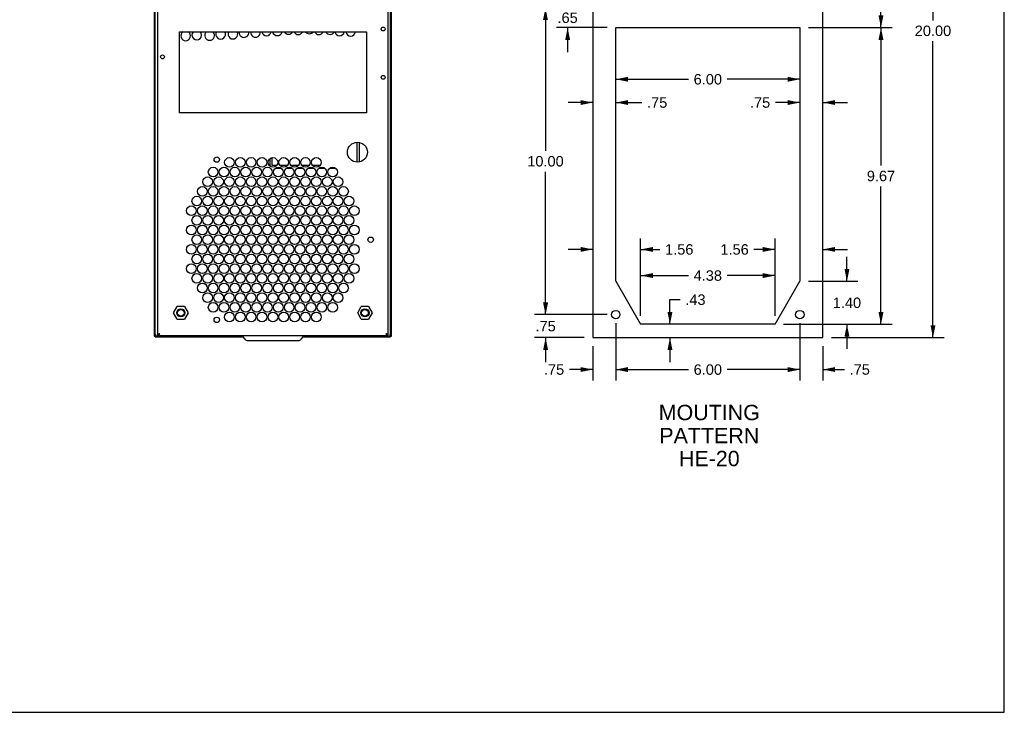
# Model space of a CAD drawing. Header units: inches. Extents: x 0 to 68, y 0 to 44.
# Tile 2 of 3: x 35.9 to 68, y 0 to 22.6. Entities that reach past the tile are written whole.
import ezdxf

# ---------------------------------------------------------------- set-up
doc = ezdxf.new("R2010")
doc.units = ezdxf.units.IN
doc.header["$LTSCALE"] = 3.74
doc.header["$MEASUREMENT"] = 0
doc.layers.get('0').update_dxf_attribs({"linetype": 'CONTINUOUS'})
doc.layers.add('DIMENSIONS', color=7, linetype='CONTINUOUS')
doc.styles.get("Standard").update_dxf_attribs({"font": 'arial.ttf'})
doc.dimstyles.new('DIMSTYLE_1', dxfattribs={"dimtxt": 0.34, "dimasz": 0.4, "dimexe": 0.09, "dimexo": 0.07, "dimgap": 0.0425, "dimtad": 0, "dimtih": 1, "dimtoh": 1, "dimzin": 4, "dimdsep": 46, "dimtxsty": 'Standard', "dimblk": '_FILLED', "dimblk1": '_FILLED', "dimblk2": '_FILLED', "dimcen": 0.09, "dimazin": 1, "dimtfac": 1, "dimtdec": 3, "dimtofl": 0, "dimtmove": 0, "dimatfit": 3, "dimldrblk": '_FILLED', "dimfxl": 0, "dimtolj": 1, "dimtzin": 4, "dimarcsym": 0})

# ---------------------------------------------------------------- blocks, each defined once
blk = doc.blocks.new('_FILLED')
at = {"color": 0, "linetype": 'ByBlock'}
blk.add_solid([(0, 0), (-1, 0.2), (-1, -0.2)], dxfattribs=at)
blk = doc.blocks.new('*D11')
at = {"layer": 'DIMENSIONS', "color": 2, "linetype": 'Continuous'}
for p, q in [((54.736, 22.962), (52.679, 22.962)), ((53.039, 22.962), (53.039, 18.302)), ((53.039, 12.962), (53.039, 17.622)), ((55.051, 12.962), (52.679, 12.962))]:
    blk.add_line(p, q, dxfattribs=at)
at = {"layer": 'DIMENSIONS', "color": 2, "linetype": 'Continuous', "xscale": 0.4, "yscale": 0.4, "zscale": 0.4}
for p, rotation in [((53.039, 22.962), 90), ((53.039, 12.962), 270)]:
    blk.add_blockref('_FILLED', p, dxfattribs=dict(at, rotation=rotation))
at = {"layer": 'DIMENSIONS', "color": 2, "linetype": 'Continuous', "insert": (53.039, 18.132), "char_height": 0.34, "width": 1.1881, "attachment_point": 2, "line_spacing_factor": 0.9}
blk.add_mtext('10.00', dxfattribs=at)
blk = doc.blocks.new('*D12')
at = {"layer": 'DIMENSIONS', "color": 2, "linetype": 'Continuous'}
for p, q in [((62.363, 32.214), (66.034, 32.214)), ((65.674, 32.214), (65.674, 22.554)), ((65.674, 12.214), (65.674, 21.874)), ((62.363, 12.214), (66.034, 12.214))]:
    blk.add_line(p, q, dxfattribs=at)
at = {"layer": 'DIMENSIONS', "color": 2, "linetype": 'Continuous', "xscale": 0.4, "yscale": 0.4, "zscale": 0.4}
for p, rotation in [((65.674, 32.214), 90), ((65.674, 12.214), 270)]:
    blk.add_blockref('_FILLED', p, dxfattribs=dict(at, rotation=rotation))
at = {"layer": 'DIMENSIONS', "color": 2, "linetype": 'Continuous', "insert": (65.674, 22.384), "char_height": 0.34, "width": 1.1881, "attachment_point": 2, "line_spacing_factor": 0.9}
blk.add_mtext('20.00', dxfattribs=at)
blk = doc.blocks.new('*D13')
at = {"layer": 'DIMENSIONS', "color": 2, "linetype": 'Continuous'}
for p, q in [((62.363, 32.214), (64.339, 32.214)), ((63.979, 32.214), (63.979, 27.606)), ((63.979, 22.317), (63.979, 26.926)), ((61.613, 22.317), (64.339, 22.317))]:
    blk.add_line(p, q, dxfattribs=at)
at = {"layer": 'DIMENSIONS', "color": 2, "linetype": 'Continuous', "xscale": 0.4, "yscale": 0.4, "zscale": 0.4}
for p, rotation in [((63.979, 32.214), 90), ((63.979, 22.317), 270)]:
    blk.add_blockref('_FILLED', p, dxfattribs=dict(at, rotation=rotation))
at = {"layer": 'DIMENSIONS', "color": 2, "linetype": 'Continuous', "insert": (63.979, 27.436), "char_height": 0.34, "width": 0.92394, "attachment_point": 2, "line_spacing_factor": 0.9}
blk.add_mtext('9.90', dxfattribs=at)
blk = doc.blocks.new('*D14')
at = {"layer": 'DIMENSIONS', "color": 2, "linetype": 'Continuous'}
for p, q in [((61.613, 22.317), (64.339, 22.317)), ((63.979, 22.317), (63.979, 17.823)), ((63.979, 12.648), (63.979, 17.143)), ((60.804, 12.648), (64.339, 12.648))]:
    blk.add_line(p, q, dxfattribs=at)
at = {"layer": 'DIMENSIONS', "color": 2, "linetype": 'Continuous', "xscale": 0.4, "yscale": 0.4, "zscale": 0.4}
for p, rotation in [((63.979, 22.317), 90), ((63.979, 12.648), 270)]:
    blk.add_blockref('_FILLED', p, dxfattribs=dict(at, rotation=rotation))
at = {"layer": 'DIMENSIONS', "color": 2, "linetype": 'Continuous', "insert": (63.979, 17.653), "char_height": 0.34, "width": 0.92394, "attachment_point": 2, "line_spacing_factor": 0.9}
blk.add_mtext('9.67', dxfattribs=at)
blk = doc.blocks.new('*D15')
at = {"layer": 'DIMENSIONS', "color": 2, "linetype": 'Continuous'}
for p, q in [((62.869, 14.049), (62.869, 14.849)), ((61.613, 14.049), (63.229, 14.049)), ((60.804, 12.648), (63.229, 12.648)), ((62.869, 12.648), (62.869, 11.848))]:
    blk.add_line(p, q, dxfattribs=at)
at = {"layer": 'DIMENSIONS', "color": 2, "linetype": 'Continuous', "xscale": 0.4, "yscale": 0.4, "zscale": 0.4}
for p, rotation in [((62.869, 14.049), 270), ((62.869, 12.648), 90)]:
    blk.add_blockref('_FILLED', p, dxfattribs=dict(at, rotation=rotation))
at = {"layer": 'DIMENSIONS', "color": 2, "linetype": 'Continuous', "insert": (62.869, 13.519), "char_height": 0.34, "width": 0.92394, "attachment_point": 2, "line_spacing_factor": 0.9}
blk.add_mtext('1.40', dxfattribs=at)
blk = doc.blocks.new('*D16')
at = {"layer": 'DIMENSIONS', "color": 2, "linetype": 'Continuous'}
for p, q in [((56.141, 12.928), (56.141, 14.596)), ((60.524, 12.928), (60.524, 14.596)), ((56.141, 14.236), (57.701, 14.236)), ((60.524, 14.236), (58.964, 14.236))]:
    blk.add_line(p, q, dxfattribs=at)
at = {"layer": 'DIMENSIONS', "color": 2, "linetype": 'Continuous', "xscale": 0.4, "yscale": 0.4, "zscale": 0.4, "rotation": 180}
blk.add_blockref('_FILLED', (56.141, 14.236), dxfattribs=at)
at = {"layer": 'DIMENSIONS', "color": 2, "linetype": 'Continuous', "xscale": 0.4, "yscale": 0.4, "zscale": 0.4}
blk.add_blockref('_FILLED', (60.524, 14.236), dxfattribs=at)
at = {"layer": 'DIMENSIONS', "color": 2, "linetype": 'Continuous', "insert": (58.332, 14.406), "char_height": 0.34, "width": 0.92394, "attachment_point": 2, "line_spacing_factor": 0.9}
blk.add_mtext('4.38', dxfattribs=at)
blk = doc.blocks.new('*D17')
at = {"layer": 'DIMENSIONS', "color": 2, "linetype": 'Continuous'}
for p, q in [((60.524, 12.928), (60.524, 15.448)), ((60.524, 15.088), (59.838, 15.088)), ((62.083, 15.088), (62.883, 15.088))]:
    blk.add_line(p, q, dxfattribs=at)
at = {"layer": 'DIMENSIONS', "color": 2, "linetype": 'Continuous', "xscale": 0.4, "yscale": 0.4, "zscale": 0.4}
blk.add_blockref('_FILLED', (60.524, 15.088), dxfattribs=at)
at = {"layer": 'DIMENSIONS', "color": 2, "linetype": 'Continuous', "xscale": 0.4, "yscale": 0.4, "zscale": 0.4, "rotation": 180}
blk.add_blockref('_FILLED', (62.083, 15.088), dxfattribs=at)
at = {"layer": 'DIMENSIONS', "color": 2, "linetype": 'Continuous', "insert": (59.668, 15.258), "char_height": 0.34, "width": 0.92394, "attachment_point": 3, "line_spacing_factor": 0.9}
blk.add_mtext('1.56', dxfattribs=at)
blk = doc.blocks.new('*D18')
at = {"layer": 'DIMENSIONS', "color": 2, "linetype": 'Continuous'}
for p, q in [((56.141, 12.928), (56.141, 15.448)), ((54.583, 15.088), (53.783, 15.088)), ((56.141, 15.088), (56.769, 15.088))]:
    blk.add_line(p, q, dxfattribs=at)
at = {"layer": 'DIMENSIONS', "color": 2, "linetype": 'Continuous', "xscale": 0.4, "yscale": 0.4, "zscale": 0.4}
blk.add_blockref('_FILLED', (54.583, 15.088), dxfattribs=at)
at = {"layer": 'DIMENSIONS', "color": 2, "linetype": 'Continuous', "xscale": 0.4, "yscale": 0.4, "zscale": 0.4, "rotation": 180}
blk.add_blockref('_FILLED', (56.141, 15.088), dxfattribs=at)
at = {"layer": 'DIMENSIONS', "color": 2, "linetype": 'Continuous', "insert": (56.939, 15.258), "char_height": 0.34, "width": 0.92394, "attachment_point": 1, "line_spacing_factor": 0.9}
blk.add_mtext('1.56', dxfattribs=at)
blk = doc.blocks.new('*D19')
at = {"layer": 'DIMENSIONS', "color": 2, "linetype": 'Continuous'}
for p, q in [((53.044, 12.962), (53.044, 13.762)), ((55.051, 12.962), (52.684, 12.962)), ((54.303, 12.214), (52.684, 12.214)), ((53.044, 12.214), (53.044, 11.414))]:
    blk.add_line(p, q, dxfattribs=at)
at = {"layer": 'DIMENSIONS', "color": 2, "linetype": 'Continuous', "xscale": 0.4, "yscale": 0.4, "zscale": 0.4}
for p, rotation in [((53.044, 12.962), 270), ((53.044, 12.214), 90)]:
    blk.add_blockref('_FILLED', p, dxfattribs=dict(at, rotation=rotation))
at = {"layer": 'DIMENSIONS', "color": 2, "linetype": 'Continuous', "insert": (53.044, 12.758), "char_height": 0.34, "width": 0.65978, "attachment_point": 2, "line_spacing_factor": 0.9}
blk.add_mtext('.75', dxfattribs=at)
blk = doc.blocks.new('*D20')
at = {"layer": 'DIMENSIONS', "color": 2, "linetype": 'Continuous'}
for p, q in [((57.098, 12.648), (57.098, 13.451)), ((57.098, 13.451), (57.428, 13.451)), ((57.098, 12.214), (57.098, 11.414))]:
    blk.add_line(p, q, dxfattribs=at)
at = {"layer": 'DIMENSIONS', "color": 2, "linetype": 'Continuous', "xscale": 0.4, "yscale": 0.4, "zscale": 0.4}
for p, rotation in [((57.098, 12.648), 270), ((57.098, 12.214), 90)]:
    blk.add_blockref('_FILLED', p, dxfattribs=dict(at, rotation=rotation))
at = {"layer": 'DIMENSIONS', "color": 2, "linetype": 'Continuous', "insert": (57.598, 13.621), "char_height": 0.34, "width": 0.65978, "attachment_point": 1, "line_spacing_factor": 0.9}
blk.add_mtext('.43', dxfattribs=at)
blk = doc.blocks.new('*D21')
at = {"layer": 'DIMENSIONS', "color": 2, "linetype": 'Continuous'}
for p, q in [((61.333, 19.876), (60.537, 19.876)), ((62.083, 19.876), (62.883, 19.876))]:
    blk.add_line(p, q, dxfattribs=at)
at = {"layer": 'DIMENSIONS', "color": 2, "linetype": 'Continuous', "xscale": 0.4, "yscale": 0.4, "zscale": 0.4}
blk.add_blockref('_FILLED', (61.333, 19.876), dxfattribs=at)
at = {"layer": 'DIMENSIONS', "color": 2, "linetype": 'Continuous', "xscale": 0.4, "yscale": 0.4, "zscale": 0.4, "rotation": 180}
blk.add_blockref('_FILLED', (62.083, 19.876), dxfattribs=at)
at = {"layer": 'DIMENSIONS', "color": 2, "linetype": 'Continuous', "insert": (60.367, 20.046), "char_height": 0.34, "width": 0.65978, "attachment_point": 3, "line_spacing_factor": 0.9}
blk.add_mtext('.75', dxfattribs=at)
blk = doc.blocks.new('*D22')
at = {"layer": 'DIMENSIONS', "color": 2, "linetype": 'Continuous'}
for p, q in [((55.333, 20.634), (57.701, 20.634)), ((61.333, 20.634), (58.965, 20.634))]:
    blk.add_line(p, q, dxfattribs=at)
at = {"layer": 'DIMENSIONS', "color": 2, "linetype": 'Continuous', "xscale": 0.4, "yscale": 0.4, "zscale": 0.4, "rotation": 180}
blk.add_blockref('_FILLED', (55.333, 20.634), dxfattribs=at)
at = {"layer": 'DIMENSIONS', "color": 2, "linetype": 'Continuous', "xscale": 0.4, "yscale": 0.4, "zscale": 0.4}
blk.add_blockref('_FILLED', (61.333, 20.634), dxfattribs=at)
at = {"layer": 'DIMENSIONS', "color": 2, "linetype": 'Continuous', "insert": (58.333, 20.804), "char_height": 0.34, "width": 0.92394, "attachment_point": 2, "line_spacing_factor": 0.9}
blk.add_mtext('6.00', dxfattribs=at)
blk = doc.blocks.new('*D23')
at = {"layer": 'DIMENSIONS', "color": 2, "linetype": 'Continuous'}
for p, q in [((54.583, 19.876), (53.783, 19.876)), ((55.333, 19.876), (56.182, 19.876))]:
    blk.add_line(p, q, dxfattribs=at)
at = {"layer": 'DIMENSIONS', "color": 2, "linetype": 'Continuous', "xscale": 0.4, "yscale": 0.4, "zscale": 0.4}
blk.add_blockref('_FILLED', (54.583, 19.876), dxfattribs=at)
at = {"layer": 'DIMENSIONS', "color": 2, "linetype": 'Continuous', "xscale": 0.4, "yscale": 0.4, "zscale": 0.4, "rotation": 180}
blk.add_blockref('_FILLED', (55.333, 19.876), dxfattribs=at)
at = {"layer": 'DIMENSIONS', "color": 2, "linetype": 'Continuous', "insert": (56.352, 20.046), "char_height": 0.34, "width": 0.65978, "attachment_point": 1, "line_spacing_factor": 0.9}
blk.add_mtext('.75', dxfattribs=at)
blk = doc.blocks.new('*D25')
at = {"layer": 'DIMENSIONS', "color": 2, "linetype": 'Continuous'}
for p, q in [((53.761, 22.962), (53.761, 23.762)), ((54.736, 22.962), (53.401, 22.962)), ((55.053, 22.317), (53.401, 22.317)), ((53.761, 22.317), (53.761, 21.517))]:
    blk.add_line(p, q, dxfattribs=at)
at = {"layer": 'DIMENSIONS', "color": 2, "linetype": 'Continuous', "xscale": 0.4, "yscale": 0.4, "zscale": 0.4}
for p, rotation in [((53.761, 22.962), 270), ((53.761, 22.317), 90)]:
    blk.add_blockref('_FILLED', p, dxfattribs=dict(at, rotation=rotation))
at = {"layer": 'DIMENSIONS', "color": 2, "linetype": 'Continuous', "insert": (53.761, 22.81), "char_height": 0.34, "width": 0.65978, "attachment_point": 2, "line_spacing_factor": 0.9}
blk.add_mtext('.65', dxfattribs=at)
blk = doc.blocks.new('*D29')
at = {"layer": 'DIMENSIONS', "color": 2, "linetype": 'Continuous'}
for p, q in [((55.331, 12.682), (55.331, 10.812)), ((61.335, 12.682), (61.335, 10.812)), ((55.331, 11.172), (57.701, 11.172)), ((61.335, 11.172), (58.965, 11.172))]:
    blk.add_line(p, q, dxfattribs=at)
at = {"layer": 'DIMENSIONS', "color": 2, "linetype": 'Continuous', "xscale": 0.4, "yscale": 0.4, "zscale": 0.4, "rotation": 180}
blk.add_blockref('_FILLED', (55.331, 11.172), dxfattribs=at)
at = {"layer": 'DIMENSIONS', "color": 2, "linetype": 'Continuous', "xscale": 0.4, "yscale": 0.4, "zscale": 0.4}
blk.add_blockref('_FILLED', (61.335, 11.172), dxfattribs=at)
at = {"layer": 'DIMENSIONS', "color": 2, "linetype": 'Continuous', "insert": (58.333, 11.342), "char_height": 0.34, "width": 0.92394, "attachment_point": 2, "line_spacing_factor": 0.9}
blk.add_mtext('6.00', dxfattribs=at)
blk = doc.blocks.new('*D30')
at = {"layer": 'DIMENSIONS', "color": 2, "linetype": 'Continuous'}
for p, q in [((55.331, 12.682), (55.331, 10.812)), ((54.583, 11.934), (54.583, 10.812)), ((54.583, 11.172), (53.82, 11.172)), ((55.331, 11.172), (56.131, 11.172))]:
    blk.add_line(p, q, dxfattribs=at)
at = {"layer": 'DIMENSIONS', "color": 2, "linetype": 'Continuous', "xscale": 0.4, "yscale": 0.4, "zscale": 0.4}
blk.add_blockref('_FILLED', (54.583, 11.172), dxfattribs=at)
at = {"layer": 'DIMENSIONS', "color": 2, "linetype": 'Continuous', "xscale": 0.4, "yscale": 0.4, "zscale": 0.4, "rotation": 180}
blk.add_blockref('_FILLED', (55.331, 11.172), dxfattribs=at)
at = {"layer": 'DIMENSIONS', "color": 2, "linetype": 'Continuous', "insert": (53.65, 11.342), "char_height": 0.34, "width": 0.65978, "attachment_point": 3, "line_spacing_factor": 0.9}
blk.add_mtext('.75', dxfattribs=at)
blk = doc.blocks.new('*D31')
at = {"layer": 'DIMENSIONS', "color": 2, "linetype": 'Continuous'}
for p, q in [((61.335, 12.682), (61.335, 10.813)), ((62.083, 11.934), (62.083, 10.813)), ((61.335, 11.173), (60.535, 11.173)), ((62.083, 11.173), (62.787, 11.173))]:
    blk.add_line(p, q, dxfattribs=at)
at = {"layer": 'DIMENSIONS', "color": 2, "linetype": 'Continuous', "xscale": 0.4, "yscale": 0.4, "zscale": 0.4}
blk.add_blockref('_FILLED', (61.335, 11.173), dxfattribs=at)
at = {"layer": 'DIMENSIONS', "color": 2, "linetype": 'Continuous', "xscale": 0.4, "yscale": 0.4, "zscale": 0.4, "rotation": 180}
blk.add_blockref('_FILLED', (62.083, 11.173), dxfattribs=at)
at = {"layer": 'DIMENSIONS', "color": 2, "linetype": 'Continuous', "insert": (62.957, 11.343), "char_height": 0.34, "width": 0.65978, "attachment_point": 1, "line_spacing_factor": 0.9}
blk.add_mtext('.75', dxfattribs=at)

msp = doc.modelspace()

# ---------------------------------------------------------------- linework, layer by layer
at = {"color": 7, "linetype": 'Continuous'}
for p, q in [((68, 0), (68, 44)), ((40.2829, 32.281), (40.2829, 12.2653)), ((40.3144, 12.2338), (40.3144, 32.3125)), ((40.401, 12.2731), (40.401, 32.2731)), ((47.901, 32.2731), (47.901, 12.2731)), ((47.9877, 12.2338), (47.9877, 32.3125)), ((48.0192, 12.2653), (48.0192, 32.281)), ((54.5826, 32.2141), (54.5826, 12.2141)), ((62.0826, 12.2141), (62.0826, 32.2141)), ((41.1019, 19.5354), (41.1019, 22.1791)), ((41.1019, 22.1791), (47.1999, 22.1791)), ((47.1999, 22.1791), (47.1999, 19.5354)), ((55.3326, 14.0492), (55.3326, 22.3169)), ((55.3326, 22.3169), (61.3326, 22.3169)), ((61.3326, 22.3169), (61.3326, 14.0492)), ((47.1999, 19.5354), (41.1019, 19.5354)), ((46.8892, 18.5809), (46.8892, 17.9339)), ((46.9601, 18.5774), (46.9601, 17.9375)), ((44.0585, 17.7968), (44.0585, 18.0503)), ((44.1294, 17.8273), (44.1294, 18.0791)), ((44.0585, 17.7308), (44.0585, 17.7408)), ((44.0728, 17.7308), (44.0585, 17.7308)), ((44.2751, 17.8273), (44.1294, 17.8273)), ((44.4271, 17.7308), (44.2292, 17.7308)), ((44.6294, 17.8273), (44.3813, 17.8273)), ((44.7814, 17.7308), (44.5835, 17.7308)), ((44.9837, 17.8273), (44.7356, 17.8273)), ((45.1358, 17.7308), (44.9379, 17.7308)), ((45.3381, 17.8273), (45.0899, 17.8273)), ((45.4901, 17.7308), (45.2922, 17.7308)), ((45.6924, 17.8273), (45.4443, 17.8273)), ((45.8444, 17.7308), (45.6465, 17.7308)), ((46.1988, 17.7308), (46.0009, 17.7308)), ((55.3326, 14.0492), (56.1414, 12.6484)), ((60.5236, 12.6484), (61.3326, 14.0492)), ((40.9127, 13.0212), (41.0309, 13.2259)), ((41.2673, 13.2259), (41.0309, 13.2259)), ((41.2673, 13.2259), (41.3855, 13.0212)), ((46.9166, 13.0212), (47.0348, 13.2259)), ((47.2712, 13.2259), (47.0348, 13.2259)), ((47.2712, 13.2259), (47.3894, 13.0212)), ((41.0309, 12.8164), (40.9127, 13.0212)), ((41.3855, 13.0212), (41.2673, 12.8164)), ((47.0348, 12.8164), (46.9166, 13.0212)), ((47.3894, 13.0212), (47.2712, 12.8164)), ((41.0309, 12.8164), (41.2673, 12.8164)), ((47.0348, 12.8164), (47.2712, 12.8164)), ((60.5236, 12.6484), (56.1414, 12.6484)), ((40.2829, 12.2653), (43.1534, 12.2653)), ((40.3144, 12.2338), (43.1806, 12.2338)), ((40.4115, 12.3057), (40.401, 12.3046)), ((47.901, 12.2731), (40.401, 12.2731)), ((40.443, 12.3204), (40.4325, 12.3139)), ((40.4404, 12.3011), (40.4483, 12.312)), ((40.4483, 12.312), (40.4562, 12.3238)), ((40.4562, 12.3238), (40.464, 12.3361)), ((43.1652, 12.2542), (43.2361, 12.1598)), ((45.1369, 12.2542), (45.066, 12.1598)), ((45.1215, 12.2338), (47.9877, 12.2338)), ((45.1487, 12.2653), (48.0192, 12.2653)), ((47.8503, 12.3322), (47.8381, 12.3361)), ((47.8485, 12.328), (47.8381, 12.3361)), ((47.859, 12.3204), (47.8485, 12.328)), ((47.8695, 12.3139), (47.859, 12.3204)), ((54.5826, 12.2141), (62.0826, 12.2141)), ((43.3243, 12.1157), (44.9778, 12.1157)), ((0, 0), (68, 0))]:
    msp.add_line(p, q, dxfattribs=at)
for points in [[(40.3144, 12.2653), (40.3197, 12.2663), (40.3249, 12.2695), (40.3302, 12.2745), (40.3354, 12.281), (40.3407, 12.2886), (40.3459, 12.2968)], [(40.3459, 12.2968), (40.3378, 12.2915), (40.3302, 12.2863), (40.3237, 12.281), (40.3186, 12.2758), (40.3155, 12.2705), (40.3144, 12.2653)], [(40.4117, 12.3164), (40.4058, 12.3125), (40.4023, 12.3086), (40.401, 12.3046)], [(40.401, 12.2731), (40.4089, 12.2744), (40.4168, 12.2779)], [(40.4325, 12.3139), (40.422, 12.3089), (40.4115, 12.3057)], [(40.4399, 12.3283), (40.429, 12.3243), (40.4195, 12.3204), (40.4117, 12.3164)], [(40.4168, 12.2779), (40.4247, 12.2838), (40.4325, 12.2916), (40.4404, 12.3011)], [(40.4399, 12.3184), (40.4418, 12.3204), (40.4483, 12.3256), (40.4559, 12.3309), (40.464, 12.3361)], [(40.464, 12.3361), (40.4517, 12.3322), (40.4399, 12.3283)], [(40.464, 12.3361), (40.4535, 12.328), (40.443, 12.3204)], [(47.8381, 12.3361), (47.8462, 12.3309), (47.8538, 12.3256), (47.8603, 12.3204), (47.8622, 12.3184)], [(47.8381, 12.3361), (47.8459, 12.3238), (47.8538, 12.312)], [(47.873, 12.3243), (47.8622, 12.3283), (47.8503, 12.3322)], [(47.8538, 12.312), (47.8617, 12.3011), (47.8695, 12.2916), (47.8774, 12.2838)], [(47.901, 12.3046), (47.8905, 12.3057), (47.88, 12.3089), (47.8695, 12.3139)], [(47.901, 12.3046), (47.8998, 12.3086), (47.8962, 12.3125), (47.8904, 12.3164), (47.8826, 12.3204), (47.873, 12.3243)], [(47.8774, 12.2838), (47.8853, 12.2779), (47.8932, 12.2744), (47.901, 12.2731)], [(47.9562, 12.2968), (47.9614, 12.2886), (47.9667, 12.281), (47.9719, 12.2745), (47.9772, 12.2695), (47.9824, 12.2663), (47.9877, 12.2653)], [(47.9877, 12.2653), (47.9866, 12.2705), (47.9834, 12.2758), (47.9784, 12.281), (47.9719, 12.2863), (47.9643, 12.2915), (47.9562, 12.2968)]]:
    msp.add_lwpolyline(points, dxfattribs=at)
for centre, radius in [((47.7455, 22.2731), 0.063), ((40.5526, 21.3632), 0.063), ((47.7455, 20.6983), 0.063), ((46.9069, 18.2574), 0.3248), ((42.3219, 18.0161), 0.0886), ((42.7337, 17.9235), 0.1575), ((43.0881, 17.9235), 0.1575), ((43.4424, 17.9235), 0.1575), ((43.7967, 17.9235), 0.1575), ((44.151, 17.9235), 0.1575), ((44.5054, 17.9235), 0.1575), ((44.8597, 17.9235), 0.1575), ((45.214, 17.9235), 0.1575), ((45.5684, 17.9235), 0.1575), ((42.2022, 17.6086), 0.1575), ((42.5566, 17.6086), 0.1575), ((42.9109, 17.6086), 0.1575), ((43.2652, 17.6086), 0.1575), ((43.6195, 17.6086), 0.1575), ((43.9739, 17.6086), 0.1575), ((44.3282, 17.6086), 0.1575), ((44.6825, 17.6086), 0.1575), ((45.0369, 17.6086), 0.1575), ((45.3912, 17.6086), 0.1575), ((45.7455, 17.6086), 0.1575), ((46.0999, 17.6086), 0.1575), ((42.0251, 17.2936), 0.1575), ((42.3794, 17.2936), 0.1575), ((42.7337, 17.2936), 0.1575), ((43.0881, 17.2936), 0.1575), ((43.4424, 17.2936), 0.1575), ((43.7967, 17.2936), 0.1575), ((44.151, 17.2936), 0.1575), ((44.5054, 17.2936), 0.1575), ((44.8597, 17.2936), 0.1575), ((45.214, 17.2936), 0.1575), ((45.5684, 17.2936), 0.1575), ((45.9227, 17.2936), 0.1575), ((46.277, 17.2936), 0.1575), ((41.8479, 16.9787), 0.1575), ((42.2022, 16.9787), 0.1575), ((42.5566, 16.9787), 0.1575), ((42.9109, 16.9787), 0.1575), ((43.2652, 16.9787), 0.1575), ((43.6195, 16.9787), 0.1575), ((43.9739, 16.9787), 0.1575), ((44.3282, 16.9787), 0.1575), ((44.6825, 16.9787), 0.1575), ((45.0369, 16.9787), 0.1575), ((45.3912, 16.9787), 0.1575), ((45.7455, 16.9787), 0.1575), ((46.0999, 16.9787), 0.1575), ((46.4542, 16.9787), 0.1575), ((41.6707, 16.6637), 0.1575), ((42.0251, 16.6637), 0.1575), ((42.3794, 16.6637), 0.1575), ((42.7337, 16.6637), 0.1575), ((43.0881, 16.6637), 0.1575), ((43.4424, 16.6637), 0.1575), ((43.7967, 16.6637), 0.1575), ((44.151, 16.6637), 0.1575), ((44.5054, 16.6637), 0.1575), ((44.8597, 16.6637), 0.1575), ((45.214, 16.6637), 0.1575), ((45.5684, 16.6637), 0.1575), ((45.9227, 16.6637), 0.1575), ((46.277, 16.6637), 0.1575), ((46.6314, 16.6637), 0.1575), ((41.4936, 16.3487), 0.1575), ((41.8479, 16.3487), 0.1575), ((42.2022, 16.3487), 0.1575), ((42.5566, 16.3487), 0.1575), ((42.9109, 16.3487), 0.1575), ((43.2652, 16.3487), 0.1575), ((43.6195, 16.3487), 0.1575), ((43.9739, 16.3487), 0.1575), ((44.3282, 16.3487), 0.1575), ((44.6825, 16.3487), 0.1575), ((45.0369, 16.3487), 0.1575), ((45.3912, 16.3487), 0.1575), ((45.7455, 16.3487), 0.1575), ((46.0999, 16.3487), 0.1575), ((46.4542, 16.3487), 0.1575), ((46.8085, 16.3487), 0.1575), ((41.6707, 16.0338), 0.1575), ((42.0251, 16.0338), 0.1575), ((42.3794, 16.0338), 0.1575), ((42.7337, 16.0338), 0.1575), ((43.0881, 16.0338), 0.1575), ((43.4424, 16.0338), 0.1575), ((43.7967, 16.0338), 0.1575), ((44.151, 16.0338), 0.1575), ((44.5054, 16.0338), 0.1575), ((44.8597, 16.0338), 0.1575), ((45.214, 16.0338), 0.1575), ((45.5684, 16.0338), 0.1575), ((45.9227, 16.0338), 0.1575), ((46.277, 16.0338), 0.1575), ((46.6314, 16.0338), 0.1575), ((41.4936, 15.7188), 0.1575), ((41.8479, 15.7188), 0.1575), ((42.2022, 15.7188), 0.1575), ((42.5566, 15.7188), 0.1575), ((42.9109, 15.7188), 0.1575), ((43.2652, 15.7188), 0.1575), ((43.6195, 15.7188), 0.1575), ((43.9739, 15.7188), 0.1575), ((44.3282, 15.7188), 0.1575), ((44.6825, 15.7188), 0.1575), ((45.0369, 15.7188), 0.1575), ((45.3912, 15.7188), 0.1575), ((45.7455, 15.7188), 0.1575), ((46.0999, 15.7188), 0.1575), ((46.4542, 15.7188), 0.1575), ((46.8085, 15.7188), 0.1575), ((41.6707, 15.4038), 0.1575), ((42.0251, 15.4038), 0.1575), ((42.3794, 15.4038), 0.1575), ((42.7337, 15.4038), 0.1575), ((43.0881, 15.4038), 0.1575), ((43.4424, 15.4038), 0.1575), ((43.7967, 15.4038), 0.1575), ((44.151, 15.4038), 0.1575), ((44.5054, 15.4038), 0.1575), ((44.8597, 15.4038), 0.1575), ((45.214, 15.4038), 0.1575), ((45.5684, 15.4038), 0.1575), ((45.9227, 15.4038), 0.1575), ((46.277, 15.4038), 0.1575), ((46.6314, 15.4038), 0.1575), ((47.34, 15.4038), 0.0886), ((41.4936, 15.0889), 0.1575), ((41.8479, 15.0889), 0.1575), ((42.2022, 15.0889), 0.1575), ((42.5566, 15.0889), 0.1575), ((42.9109, 15.0889), 0.1575), ((43.2652, 15.0889), 0.1575), ((43.6195, 15.0889), 0.1575), ((43.9739, 15.0889), 0.1575), ((44.3282, 15.0889), 0.1575), ((44.6825, 15.0889), 0.1575), ((45.0369, 15.0889), 0.1575), ((45.3912, 15.0889), 0.1575), ((45.7455, 15.0889), 0.1575), ((46.0999, 15.0889), 0.1575), ((46.4542, 15.0889), 0.1575), ((46.8085, 15.0889), 0.1575), ((41.6707, 14.7739), 0.1575), ((42.0251, 14.7739), 0.1575), ((42.3794, 14.7739), 0.1575), ((42.7337, 14.7739), 0.1575), ((43.0881, 14.7739), 0.1575), ((43.4424, 14.7739), 0.1575), ((43.7967, 14.7739), 0.1575), ((44.151, 14.7739), 0.1575), ((44.5054, 14.7739), 0.1575), ((44.8597, 14.7739), 0.1575), ((45.214, 14.7739), 0.1575), ((45.5684, 14.7739), 0.1575), ((45.9227, 14.7739), 0.1575), ((46.277, 14.7739), 0.1575), ((46.6314, 14.7739), 0.1575), ((41.4936, 14.459), 0.1575), ((41.8479, 14.459), 0.1575), ((42.2022, 14.459), 0.1575), ((42.5566, 14.459), 0.1575), ((42.9109, 14.459), 0.1575), ((43.2652, 14.459), 0.1575), ((43.6195, 14.459), 0.1575), ((43.9739, 14.459), 0.1575), ((44.3282, 14.459), 0.1575), ((44.6825, 14.459), 0.1575), ((45.0369, 14.459), 0.1575), ((45.3912, 14.459), 0.1575), ((45.7455, 14.459), 0.1575), ((46.0999, 14.459), 0.1575), ((46.4542, 14.459), 0.1575), ((46.8085, 14.459), 0.1575), ((41.6707, 14.144), 0.1575), ((42.0251, 14.144), 0.1575), ((42.3794, 14.144), 0.1575), ((42.7337, 14.144), 0.1575), ((43.0881, 14.144), 0.1575), ((43.4424, 14.144), 0.1575), ((43.7967, 14.144), 0.1575), ((44.151, 14.144), 0.1575), ((44.5054, 14.144), 0.1575), ((44.8597, 14.144), 0.1575), ((45.214, 14.144), 0.1575), ((45.5684, 14.144), 0.1575), ((45.9227, 14.144), 0.1575), ((46.277, 14.144), 0.1575), ((46.6314, 14.144), 0.1575), ((41.8479, 13.829), 0.1575), ((42.2022, 13.829), 0.1575), ((42.5566, 13.829), 0.1575), ((42.9109, 13.829), 0.1575), ((43.2652, 13.829), 0.1575), ((43.6195, 13.829), 0.1575), ((43.9739, 13.829), 0.1575), ((44.3282, 13.829), 0.1575), ((44.6825, 13.829), 0.1575), ((45.0369, 13.829), 0.1575), ((45.3912, 13.829), 0.1575), ((45.7455, 13.829), 0.1575), ((46.0999, 13.829), 0.1575), ((46.4542, 13.829), 0.1575), ((42.0251, 13.5141), 0.1575), ((42.3794, 13.5141), 0.1575), ((42.7337, 13.5141), 0.1575), ((43.0881, 13.5141), 0.1575), ((43.4424, 13.5141), 0.1575), ((43.7967, 13.5141), 0.1575), ((44.151, 13.5141), 0.1575), ((44.5054, 13.5141), 0.1575), ((44.8597, 13.5141), 0.1575), ((45.214, 13.5141), 0.1575), ((45.5684, 13.5141), 0.1575), ((45.9227, 13.5141), 0.1575), ((46.277, 13.5141), 0.1575), ((42.2022, 13.1991), 0.1575), ((42.5566, 13.1991), 0.1575), ((42.9109, 13.1991), 0.1575), ((43.2652, 13.1991), 0.1575), ((43.6195, 13.1991), 0.1575), ((43.9739, 13.1991), 0.1575), ((44.3282, 13.1991), 0.1575), ((44.6825, 13.1991), 0.1575), ((45.0369, 13.1991), 0.1575), ((45.3912, 13.1991), 0.1575), ((45.7455, 13.1991), 0.1575), ((46.0999, 13.1991), 0.1575), ((41.1491, 13.0212), 0.1319), ((41.1491, 13.0212), 0.1181), ((41.1491, 13.0212), 0.1083), ((42.3219, 12.7916), 0.0886), ((42.7337, 12.8842), 0.1575), ((43.0881, 12.8842), 0.1575), ((43.4424, 12.8842), 0.1575), ((43.7967, 12.8842), 0.1575), ((44.151, 12.8842), 0.1575), ((44.5054, 12.8842), 0.1575), ((44.8597, 12.8842), 0.1575), ((45.214, 12.8842), 0.1575), ((45.5684, 12.8842), 0.1575), ((47.153, 13.0212), 0.1319), ((47.153, 13.0212), 0.1181), ((47.153, 13.0212), 0.1083), ((55.3307, 12.9621), 0.1378), ((61.3346, 12.9621), 0.1378)]:
    msp.add_circle(centre, radius, dxfattribs=at)
for centre, radius, start, end in [((41.307, 22.0459), 0.1575, 121.86754, 58.00321), ((41.6697, 22.0735), 0.1575, 137.77041, 42.38296), ((42.089, 22.0613), 0.1575, 131.34496, 48.49689), ((42.4503, 22.1039), 0.1575, 151.33801, 28.54745), ((42.848, 22.105), 0.1575, 151.82561, 28.1534), ((43.2082, 22.1555), 0.1575, 171.34901, 8.61489), ((43.5842, 22.1611), 0.1575, 173.37622, 6.5573), ((43.9443, 22.2122), 0.1575, 192.18663, 347.87823), ((44.2968, 22.2148), 0.1575, 193.20975, 346.89431), ((44.6579, 22.2589), 0.1575, 210.48007, 329.51378), ((44.9768, 22.2502), 0.1575, 206.83529, 333.03341), ((45.3396, 22.2762), 0.1575, 218.15825, 321.80698), ((45.6513, 22.2498), 0.1575, 206.72007, 333.32602), ((46.015, 22.2555), 0.1575, 209.12705, 330.89371), ((46.3254, 22.2118), 0.1575, 192.03207, 347.96386), ((46.6888, 22.1975), 0.1575, 186.78491, 353.21702), ((43.1274, 12.2259), 0.0472, 36.8699, 90), ((45.1747, 12.2259), 0.0472, 90, 143.1301), ((43.3243, 12.2259), 0.1102, 216.8699, 270), ((44.9778, 12.2259), 0.1102, 270, 323.1301)]:
    msp.add_arc(centre, radius, start, end, dxfattribs=at)

# ---------------------------------------------------------------- texts
at = {"layer": 'DIMENSIONS', "color": 2, "linetype": 'Continuous', "insert": (58.3809, 10.0227), "char_height": 0.5, "width": 3.291822, "attachment_point": 2, "line_spacing_factor": 0.9}
msp.add_mtext('MOUTING\\PPATTERN\\PHE-20', dxfattribs=at)

# ---------------------------------------------------------------- dimensions: what is measured, and where the dimension line sits
at = {"layer": 'DIMENSIONS', "color": 2, "linetype": 'Continuous'}
for base, p1, p2, angle, picture, middle in [((63.9795, 32.2141), (61.5426, 22.3169), (62.2926, 32.2141), 90, '*D13', (63.9784, 27.2636)), ((65.6745, 32.2141), (62.2926, 12.2141), (62.2926, 32.2141), 90, '*D12', (65.67, 22.2122)), ((53.7605, 22.9621), (55.1226, 22.3169), (54.8057, 22.9621), 90, '*D25', (53.7718, 22.6376)), ((53.039, 12.9621), (54.8057, 22.9621), (55.1207, 12.9621), 270, '*D11', (53.0534, 17.9602)), ((55.3326, 20.6343), (61.3326, 22.3169), (55.3326, 22.3169), 180, '*D22', (58.3303, 20.6324)), ((61.3326, 19.8758), (62.0826, 12.2141), (61.3326, 22.3169), 180, '*D21', (60.0481, 19.8714)), ((63.9795, 12.6484), (61.5426, 22.3169), (60.7336, 12.6484), 270, '*D14', (63.9784, 17.4808)), ((60.5236, 15.0883), (62.0826, 12.2141), (60.5236, 12.8584), 180, '*D17', (59.221, 15.0864)), ((62.8689, 14.0492), (60.7336, 12.6484), (61.5426, 14.0492), 90, '*D15', (62.8836, 13.3469)), ((56.1414, 14.2359), (60.5236, 12.8584), (56.1414, 12.8584), 180, '*D16', (58.3232, 14.234)), ((53.044, 12.9621), (54.3726, 12.2141), (55.1207, 12.9621), 90, '*D19', (53.0552, 12.5837)), ((57.0978, 12.6484), (54.5826, 12.2141), (56.1414, 12.6484), 90, '*D20', (57.9376, 13.4487)), ((61.3346, 11.1726), (62.0826, 12.0041), (61.3346, 12.7521), 180, '*D31', (63.2979, 11.1681))]:
    dim = msp.add_linear_dim(base=base, p1=p1, p2=p2, angle=angle, dimstyle='DIMSTYLE_1', dxfattribs=at)
    dim.commit()
    dim.dimension.update_dxf_attribs({"geometry": picture, "text_midpoint": middle, "dimtype": 160})
for base, p1, p2, picture, middle in [((55.3326, 19.8758), (54.5826, 12.2141), (55.3326, 22.3169), '*D23', (56.6927, 19.8714)), ((56.1414, 15.0883), (54.5826, 12.2141), (56.1414, 12.8584), '*D18', (57.416, 15.0864)), ((55.3307, 11.1719), (54.5826, 12.0041), (55.3307, 12.7521), '*D30', (53.3309, 11.1675)), ((61.3346, 11.1717), (55.3307, 12.7521), (61.3346, 12.7521), '*D29', (58.3303, 11.1698))]:
    dim = msp.add_linear_dim(base=base, p1=p1, p2=p2, dimstyle='DIMSTYLE_1', dxfattribs=at)
    dim.commit()
    dim.dimension.update_dxf_attribs({"geometry": picture, "text_midpoint": middle, "dimtype": 160})

doc.saveas('drawing.dxf')
